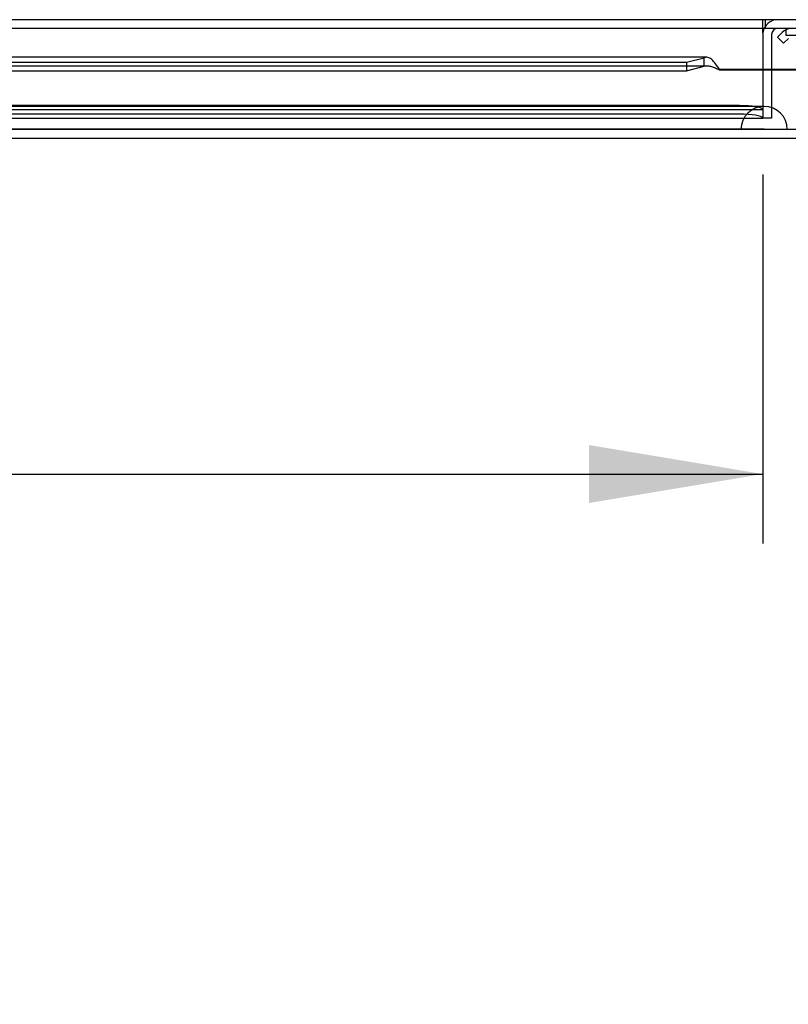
# Model space of a CAD drawing. Header units: inches. Extents: x 1 to 299, y -2 to 199.
# Tile 46 of 68: x 84 to 92, y 157 to 167. Entities that reach past the tile are written whole.
import ezdxf
from ezdxf.enums import TextEntityAlignment as Align
from ezdxf.lldxf.tags import DXFTag

# ---------------------------------------------------------------- set-up
doc = ezdxf.new("R2010")
doc.units = ezdxf.units.IN
doc.header["$MEASUREMENT"] = 0
for name, color, linetype in [('COM40153-1', 7, 'Continuous'), ('COM42780', 7, 'Continuous'), ('COM53933-2', 7, 'Continuous'), ('COM53955-2', 7, 'Continuous'), ('COM70220', 7, 'Continuous'), ('COM71178-1', 7, 'Continuous'), ('COM71180-2', 7, 'Continuous'), ('Default', 7, 'Continuous')]:
    doc.layers.add(name, color=color, linetype=linetype)
doc.styles.add('SEACAD_Times_New_Roman', font='times.ttf')
tags = doc.linetypes.add('HIDDEN2', pattern=[0.1875, 0.125, -0.0625]).pattern_tags.tags
tags[6:7] = [DXFTag(74, 4), DXFTag(75, 0), DXFTag(340, '0'), DXFTag(46, 0.0), DXFTag(50, 0.0), DXFTag(44, 0.0), DXFTag(45, 0.0)]
tags[4:5] = [DXFTag(74, 4), DXFTag(75, 0), DXFTag(340, '0'), DXFTag(46, 0.0), DXFTag(50, 0.0), DXFTag(44, 0.0), DXFTag(45, 0.0)]
doc.dimstyles.new('HAMMOND_(STH_-_300x200)', dxfattribs={"dimtxt": 1.5, "dimasz": 1.875, "dimexe": 0.75, "dimexo": 0.75, "dimgap": 0.375, "dimtad": 0, "dimtih": 1, "dimtoh": 1, "dimzin": 0, "dimdsep": 46, "dimtxsty": 'SEACAD_Times_New_Roman', "dimblk1": '_SE_FILLED', "dimblk2": '_SE_FILLED', "dimsah": 1, "dimcen": 0.75, "dimadec": 0, "dimazin": 0, "dimtfac": 0.8, "dimtofl": 0, "dimtmove": 0, "dimatfit": 3, "dimfxl": 1, "dimtolj": 1, "dimtzin": 0, "dimarcsym": 0})

# ---------------------------------------------------------------- blocks, each defined once
blk = doc.blocks.new('SE6')
at = {"layer": 'COM40153-1', "color": 7, "linetype": 'Continuous'}
blk.add_line((91.907, 167.038), (91.907, 167.025), dxfattribs=at)
at = {"layer": 'COM40153-1', "color": 7, "linetype": 'HIDDEN2'}
for p, q in [((91.907, 167.025), (91.907, 166.966)), ((91.907, 166.966), (92.674, 166.966))]:
    blk.add_line(p, q, dxfattribs=at)
at = {"layer": 'COM42780', "color": 7, "linetype": 'Continuous'}
for p, q in [((91.815, 166.946), (91.866, 166.996)), ((91.815, 166.946), (91.882, 166.879)), ((91.882, 166.879), (91.933, 166.929))]:
    blk.add_line(p, q, dxfattribs=at)
blk.add_arc((91.967, 166.895), 0.143, 90, 135, dxfattribs=at)
at = {"layer": 'COM53933-2', "color": 7, "linetype": 'HIDDEN2'}
for p, q in [((93.937, 167.133), (63.067, 167.133)), ((91.657, 167.038), (91.657, 167.133)), ((91.687, 167.038), (91.687, 167.133)), ((91.657, 166.597), (91.657, 166.214)), ((91.407, 166.207), (64.597, 166.207)), ((91.657, 166.214), (91.657, 166.167)), ((64.347, 166.166), (91.657, 166.166)), ((91.407, 166.113), (64.597, 166.113)), ((91.656, 166.166), (91.657, 166.167)), ((91.657, 166.071), (91.656, 166.073)), ((91.657, 166.167), (91.657, 166.071)), ((64.347, 166.071), (91.657, 166.071)), ((91.657, 166.071), (91.657, 166.071))]:
    blk.add_line(p, q, dxfattribs=at)
at = {"layer": 'COM53933-2', "color": 7, "linetype": 'Continuous'}
for p, q in [((93.937, 167.038), (63.067, 167.038)), ((91.657, 166.99), (91.657, 167.038)), ((91.657, 166.99), (91.657, 166.597))]:
    blk.add_line(p, q, dxfattribs=at)
at = {"layer": 'COM53933-2', "color": 7, "linetype": 'HIDDEN2'}
for centre in [(91.407, 166.163), (91.407, 166.07)]:
    blk.add_ellipse(centre, major_axis=(0.25, 0), ratio=0.173648, start_param=0.071883, end_param=1.570796, dxfattribs=at)
at = {"layer": 'COM53955-2', "color": 7, "linetype": 'Continuous'}
for p, q in [((91.048, 166.728), (79.091, 166.728)), ((90.834, 166.674), (91.023, 166.723)), ((91.023, 166.631), (91.023, 166.723)), ((79.091, 166.674), (90.834, 166.674)), ((90.834, 166.674), (90.834, 166.582)), ((90.834, 166.582), (91.023, 166.631)), ((79.091, 166.582), (90.834, 166.582)), ((91.189, 166.589), (91.189, 166.597)), ((92.064, 166.597), (91.189, 166.597)), ((92.064, 166.589), (91.189, 166.589)), ((92.016, 165.853), (63.927, 165.853))]:
    blk.add_line(p, q, dxfattribs=at)
at = {"layer": 'COM53955-2', "color": 7, "linetype": 'HIDDEN2'}
for p, q in [((91.048, 166.633), (64.895, 166.633)), ((92.016, 165.948), (63.927, 165.948))]:
    blk.add_line(p, q, dxfattribs=at)
at = {"layer": 'COM53955-2', "color": 7, "linetype": 'Continuous'}
for points in [[(91.189, 166.597), (91.175, 166.618), (91.161, 166.639), (91.134, 166.675), (91.12, 166.69), (91.092, 166.714), (91.078, 166.722), (91.051, 166.73), (91.037, 166.729), (91.023, 166.723)], [(91.189, 166.589), (91.175, 166.596), (91.161, 166.603), (91.134, 166.615), (91.12, 166.62), (91.092, 166.628), (91.078, 166.631), (91.051, 166.634), (91.037, 166.633), (91.023, 166.631)]]:
    blk.add_open_spline(points, degree=3, knots=[0, 0, 0, 0, 0.25, 0.25, 0.5, 0.5, 0.75, 0.75, 1, 1, 1, 1], dxfattribs=at)
at = {"layer": 'COM70220', "color": 7, "linetype": 'HIDDEN2'}
for p, q in [((91.422, 166.198), (64.522, 166.198)), ((91.672, 166.198), (91.422, 166.198)), ((91.422, 165.952), (64.522, 165.952)), ((91.422, 165.95), (64.522, 165.95)), ((91.422, 165.949), (64.522, 165.949)), ((91.672, 165.952), (91.422, 165.952)), ((91.921, 165.95), (91.422, 165.95)), ((91.921, 165.949), (91.422, 165.949)), ((91.423, 165.95), (91.672, 165.952)), ((91.423, 165.949), (91.423, 165.95)), ((91.672, 165.952), (91.921, 165.95)), ((91.921, 165.95), (91.921, 165.949))]:
    blk.add_line(p, q, dxfattribs=at)
blk.add_arc((91.672, 165.948), 0.25, 0, 180, dxfattribs=at)
at = {"layer": 'COM71178-1', "color": 7, "linetype": 'Continuous'}
blk.add_line((91.752, 166.973), (91.752, 166.597), dxfattribs=at)
at = {"layer": 'COM71178-1', "color": 7, "linetype": 'HIDDEN2'}
for p, q in [((91.752, 166.597), (91.752, 166.071)), ((91.752, 166.071), (91.657, 166.071))]:
    blk.add_line(p, q, dxfattribs=at)
at = {"layer": 'COM71178-1', "color": 7, "linetype": 'Continuous'}
for radius, start in [(0.16, 156.0305), (0.065, 90)]:
    blk.add_arc((91.817, 166.973), radius, start, 180, dxfattribs=at)
at = {"layer": 'COM71178-1', "color": 7, "linetype": 'HIDDEN2'}
blk.add_arc((91.817, 166.973), 0.16, 90, 156.0305, dxfattribs=at)
at = {"layer": 'COM71180-2', "color": 7, "linetype": 'HIDDEN2'}
blk.add_line((64.347, 166.071), (91.657, 166.071), dxfattribs=at)
blk = doc.blocks.new('DMBLK2846')
at = {"layer": 'Default', "linetype": 'Continuous'}
for points in [[(66.222, 161.921), (66.222, 162.546), (64.347, 162.233)], [(89.782, 161.921), (91.657, 162.233), (89.782, 162.546)]]:
    blk.add_hatch(color=7, dxfattribs=at).paths.add_polyline_path(points)
at = {"layer": 'Default', "color": 7, "linetype": 'Continuous'}
for p, q in [((64.347, 165.464), (64.347, 161.483)), ((91.657, 165.464), (91.657, 161.483)), ((64.347, 162.233), (72.607, 162.233)), ((83.397, 162.233), (91.657, 162.233))]:
    blk.add_line(p, q, dxfattribs=at)
at = {"layer": 'Default', "color": 7, "linetype": 'Continuous', "style": 'SEACAD_Times_New_Roman'}
for s, p in [('27.31', (75.443, 162.983)), ('DOOR', (74.856, 160.733)), ('OPENING', (73.132, 158.483))]:
    blk.add_text(s, height=1.5, dxfattribs=at).set_placement(p, align=Align.TOP_LEFT)
blk = doc.blocks.new('_SE_FILLED')
at = {"color": 0}
blk.add_line((0, 0), (-1, 0), dxfattribs=at)
blk.add_solid([(0, 0), (-1, -0.1665), (-1, 0.1665), (0, 0)], dxfattribs=at)

msp = doc.modelspace()

# ---------------------------------------------------------------- block references
at = {"layer": 'Default'}
msp.add_blockref('SE6', (0, 0), dxfattribs=at)

# ---------------------------------------------------------------- dimensions: what is measured, and where the dimension line sits
at = {"layer": 'Default', "color": 7, "linetype": 'Continuous'}
dim = msp.add_linear_dim(base=(64.347, 162.233), p1=(64.347, 166.214), p2=(91.657, 166.214), angle=0, text='\\A1;<>\\PDOOR\\XOPENING', dimstyle='HAMMOND_(STH_-_300x200)', dxfattribs=at)
dim.commit()
dim.dimension.update_dxf_attribs({"geometry": 'DMBLK2846', "text_midpoint": (78.002, 162.233), "dimtype": 161})

doc.saveas('drawing.dxf')
